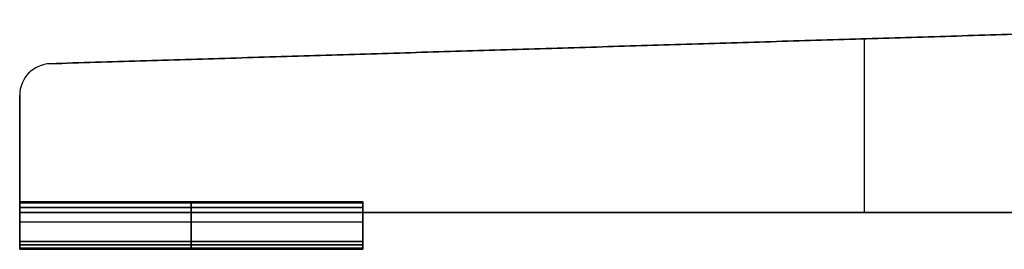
# Model space of a CAD drawing. Header units: millimetres. Extents: x -350 to 350, y -7 to 710.
# Tile 1 of 14: x -328 to -141, y -7 to 37. Entities that reach past the tile are written whole.
import ezdxf

# ---------------------------------------------------------------- set-up
doc = ezdxf.new("R2010")
doc.units = ezdxf.units.MM
doc.header["$MEASUREMENT"] = 0
doc.layers.add('IGES LEVEL 12', color=7, linetype='Continuous')
doc.layers.add('IGES LEVEL 3', color=7, linetype='Continuous')

msp = doc.modelspace()

# ---------------------------------------------------------------- linework, layer by layer
at = {"layer": 'IGES LEVEL 12', "extrusion": (1, 0, 0)}
for centre, start, end in [((1.8, -5.63, -328), 0, 90), ((1.8, -7.29, -328), 291.8014, 0), ((1.8, 7.03, -328), 0, 68.1986), ((1.8, 5.37, -328), 270, 0), ((1.8, -5.63, -263), 0, 90), ((1.8, -7.29, -263), 291.8014, 0), ((1.8, 7.03, -263), 0, 68.1986), ((1.8, 5.37, -263), 270, 0), ((-6.8, -10.23, -328), 180, 270), ((-6.8, -8.13, -328), 90, 180), ((-6.8, 7.87, -328), 180, 270), ((-6.8, 9.97, -328), 90, 180), ((-6.8, -10.23, -263), 180, 270), ((-6.8, -8.13, -263), 90, 180), ((-6.8, 7.87, -263), 180, 270), ((-6.8, 9.97, -263), 90, 180)]:
    msp.add_arc(centre, 0.2, start, end, dxfattribs=at)
at = {"layer": 'IGES LEVEL 12', "color": 253, "extrusion": (1, 0, 0)}
for centre, start, end in [((1.8, 5.37, -328), 270, 0), ((1.8, 7.03, -328), 0, 68.1986), ((1.8, -7.29, -328), 291.8014, 0), ((1.8, -5.63, -328), 0, 90), ((1.8, -5.63, -328), 0, 90), ((1.8, -7.29, -328), 291.8014, 0), ((1.8, 7.03, -328), 0, 68.1986), ((1.8, 5.37, -328), 270, 0), ((1.8, -5.63, -295.5), 360, 90), ((1.8, -7.29, -295.5), 291.8014, 360), ((1.8, 7.03, -295.5), 360, 68.1986), ((1.8, 5.37, -295.5), 270, 360), ((1.8, 5.37, -263), 270, 0), ((1.8, 7.03, -263), 0, 68.1986), ((1.8, -7.29, -263), 291.8014, 0), ((1.8, -5.63, -263), 0, 90), ((1.8, -5.63, -263), 0, 90), ((1.8, -7.29, -263), 291.8014, 0), ((1.8, 7.03, -263), 0, 68.1986), ((1.8, 5.37, -263), 270, 0), ((-6.8, 9.97, -328), 90, 180), ((-6.8, 7.87, -328), 180, 270), ((-6.8, -8.13, -328), 90, 180), ((-6.8, -10.23, -328), 180, 270), ((-6.8, -10.23, -328), 180, 270), ((-6.8, -8.13, -328), 90, 180), ((-6.8, 7.87, -328), 180, 270), ((-6.8, 9.97, -328), 90, 180), ((-6.8, -10.23, -295.5), 180, 270), ((-6.8, -8.13, -295.5), 90, 180), ((-6.8, 7.87, -295.5), 180, 270), ((-6.8, 9.97, -295.5), 90, 180), ((-6.8, 9.97, -263), 90, 180), ((-6.8, 7.87, -263), 180, 270), ((-6.8, -8.13, -263), 90, 180), ((-6.8, -10.23, -263), 180, 270), ((-6.8, -10.23, -263), 180, 270), ((-6.8, -8.13, -263), 90, 180), ((-6.8, 7.87, -263), 180, 270), ((-6.8, 9.97, -263), 90, 180)]:
    msp.add_arc(centre, 0.2, start, end, dxfattribs=at)
at = {"layer": 'IGES LEVEL 12'}
for points in [[(-328, 2, -5.63), (-328, 2, -6.46), (-328, 2, -7.29)], [(-263, 2, -5.63), (-295.5, 2, -5.63), (-328, 2, -5.63)], [(-328, 2, -7.29), (-295.5, 2, -7.29), (-263, 2, -7.29)], [(-328, 2, 7.03), (-328, 2, 6.2), (-328, 2, 5.37)], [(-263, 2, 7.03), (-295.5, 2, 7.03), (-328, 2, 7.03)], [(-328, 2, 5.37), (-295.5, 2, 5.37), (-263, 2, 5.37)], [(-328, 1.87, -7.48), (-328, -1.81, -8.95), (-328, -5.5, -10.43)], [(-263, 1.87, -7.48), (-295.5, 1.87, -7.48), (-328, 1.87, -7.48)], [(-328, -5.5, 10.17), (-328, -1.81, 8.7), (-328, 1.87, 7.22)], [(-328, 1.87, 7.22), (-295.5, 1.87, 7.22), (-263, 1.87, 7.22)], [(-263, 2, -7.29), (-263, 2, -6.46), (-263, 2, -5.63)], [(-263, 2, 5.37), (-263, 2, 6.2), (-263, 2, 7.03)], [(-263, -5.5, -10.43), (-263, -1.81, -8.95), (-263, 1.87, -7.48)], [(-263, 1.87, 7.22), (-263, -1.81, 8.7), (-263, -5.5, 10.17)], [(-328, 0, -5.43), (-328, 0.9, -5.43), (-328, 1.8, -5.43)], [(-328, 1.8, -5.43), (-295.5, 1.8, -5.43), (-263, 1.8, -5.43)], [(-328, 1.8, 5.17), (-328, 0.9, 5.17), (-328, 0, 5.17)], [(-263, 1.8, 5.17), (-295.5, 1.8, 5.17), (-328, 1.8, 5.17)], [(-328, 0, 5.17), (-328, 0, -0.13), (-328, 0, -5.43)], [(-263, 0, -5.43), (-295.5, 0, -5.43), (-328, 0, -5.43)], [(-328, 0, 5.17), (-295.5, 0, 5.17), (-263, 0, 5.17)], [(-263, 1.8, -5.43), (-263, 0.9, -5.43), (-263, 0, -5.43)], [(-263, 0, 5.17), (-263, 0.9, 5.17), (-263, 1.8, 5.17)], [(-263, 0, -5.43), (-263, 0, -0.13), (-263, 0, 5.17)], [(-328, -5.5, -10.43), (-328, -6.15, -10.43), (-328, -6.8, -10.43)], [(-263, -5.5, -10.43), (-295.5, -5.5, -10.43), (-328, -5.5, -10.43)], [(-328, -6.8, -7.93), (-328, -6.15, -7.93), (-328, -5.5, -7.93)], [(-328, -5.5, -7.93), (-328, -5.5, -0.13), (-328, -5.5, 7.67)], [(-263, -5.5, -7.93), (-295.5, -5.5, -7.93), (-328, -5.5, -7.93)], [(-328, -5.5, 7.67), (-328, -6.15, 7.67), (-328, -6.8, 7.67)], [(-263, -5.5, 7.67), (-295.5, -5.5, 7.67), (-328, -5.5, 7.67)], [(-328, -6.8, 10.17), (-328, -6.15, 10.17), (-328, -5.5, 10.17)], [(-263, -5.5, 10.17), (-295.5, -5.5, 10.17), (-328, -5.5, 10.17)], [(-263, -6.8, -10.43), (-263, -6.15, -10.43), (-263, -5.5, -10.43)], [(-263, -5.5, -7.93), (-263, -6.15, -7.93), (-263, -6.8, -7.93)], [(-263, -5.5, 7.67), (-263, -5.5, -0.13), (-263, -5.5, -7.93)], [(-263, -6.8, 7.67), (-263, -6.15, 7.67), (-263, -5.5, 7.67)], [(-263, -5.5, 10.17), (-263, -6.15, 10.17), (-263, -6.8, 10.17)], [(-328, -6.8, -10.43), (-295.5, -6.8, -10.43), (-263, -6.8, -10.43)], [(-263, -6.8, -7.93), (-295.5, -6.8, -7.93), (-328, -6.8, -7.93)], [(-328, -6.8, 7.67), (-295.5, -6.8, 7.67), (-263, -6.8, 7.67)], [(-263, -6.8, 10.17), (-295.5, -6.8, 10.17), (-328, -6.8, 10.17)], [(-328, -7, -10.23), (-328, -7, -9.18), (-328, -7, -8.13)], [(-263, -7, -10.23), (-295.5, -7, -10.23), (-328, -7, -10.23)], [(-328, -7, -8.13), (-295.5, -7, -8.13), (-263, -7, -8.13)], [(-328, -7, 7.87), (-328, -7, 8.92), (-328, -7, 9.97)], [(-263, -7, 7.87), (-295.5, -7, 7.87), (-328, -7, 7.87)], [(-328, -7, 9.97), (-295.5, -7, 9.97), (-263, -7, 9.97)], [(-263, -7, -8.13), (-263, -7, -9.18), (-263, -7, -10.23)], [(-263, -7, 9.97), (-263, -7, 8.92), (-263, -7, 7.87)]]:
    msp.add_open_spline(points, degree=2, dxfattribs=at)
at = {"layer": 'IGES LEVEL 12', "color": 253}
for points in [[(-328, 2, 5.37), (-328, 2, 6.2), (-328, 2, 7.03)], [(-328, 2, -7.29), (-328, 2, -6.46), (-328, 2, -5.63)], [(-263, 2, -5.63), (-295.5, 2, -5.63), (-328, 2, -5.63)], [(-263, 2, -5.63), (-295.5, 2, -5.63), (-328, 2, -5.63)], [(-328, 2, -5.63), (-328, 2, -6.46), (-328, 2, -7.29)], [(-328, 2, -7.29), (-295.5, 2, -7.29), (-263, 2, -7.29)], [(-263, 2, -6.46), (-295.5, 2, -6.46), (-328, 2, -6.46)], [(-328, 2, -7.29), (-295.5, 2, -7.29), (-263, 2, -7.29)], [(-263, 2, 7.03), (-295.5, 2, 7.03), (-328, 2, 7.03)], [(-328, 2, 7.03), (-328, 2, 6.2), (-328, 2, 5.37)], [(-328, 2, 5.37), (-295.5, 2, 5.37), (-263, 2, 5.37)], [(-263, 2, 7.03), (-295.5, 2, 7.03), (-328, 2, 7.03)], [(-328, 2, 6.2), (-295.5, 2, 6.2), (-263, 2, 6.2)], [(-328, 2, 5.37), (-295.5, 2, 5.37), (-263, 2, 5.37)], [(-263, 1.97, -7.41), (-295.5, 1.97, -7.41), (-328, 1.97, -7.41)], [(-263, 1.97, 7.15), (-295.5, 1.97, 7.15), (-328, 1.97, 7.15)], [(-263, 1.95, -5.5), (-295.5, 1.95, -5.5), (-328, 1.95, -5.5)], [(-263, 1.94, 5.23), (-295.5, 1.94, 5.23), (-328, 1.94, 5.23)], [(-328, 1.87, 7.22), (-328, -1.81, 8.7), (-328, -5.5, 10.17)], [(-328, -5.5, -10.43), (-328, -1.81, -8.95), (-328, 1.87, -7.48)], [(-263, 1.87, -7.48), (-295.5, 1.87, -7.48), (-328, 1.87, -7.48)], [(-328, 1.87, -7.48), (-328, -1.81, -8.95), (-328, -5.5, -10.43)], [(-263, 1.87, -7.48), (-295.5, 1.87, -7.48), (-328, 1.87, -7.48)], [(-328, -5.5, 10.17), (-328, -1.81, 8.7), (-328, 1.87, 7.22)], [(-328, 1.87, 7.22), (-295.5, 1.87, 7.22), (-263, 1.87, 7.22)], [(-328, 1.87, 7.22), (-295.5, 1.87, 7.22), (-263, 1.87, 7.22)], [(-295.5, 2, -5.63), (-295.5, 2, -6.46), (-295.5, 2, -7.29)], [(-295.5, 2, 7.03), (-295.5, 2, 6.2), (-295.5, 2, 5.37)], [(-295.5, 1.87, -7.48), (-295.5, -1.81, -8.95), (-295.5, -5.5, -10.43)], [(-295.5, -5.5, 10.17), (-295.5, -1.81, 8.7), (-295.5, 1.87, 7.22)], [(-263, 2, 5.37), (-263, 2, 6.2), (-263, 2, 7.03)], [(-263, 2, -7.29), (-263, 2, -6.46), (-263, 2, -5.63)], [(-263, 2, -7.29), (-263, 2, -6.46), (-263, 2, -5.63)], [(-263, 2, 5.37), (-263, 2, 6.2), (-263, 2, 7.03)], [(-263, 1.87, 7.22), (-263, -1.81, 8.7), (-263, -5.5, 10.17)], [(-263, -5.5, -10.43), (-263, -1.81, -8.95), (-263, 1.87, -7.48)], [(-263, -5.5, -10.43), (-263, -1.81, -8.95), (-263, 1.87, -7.48)], [(-263, 1.87, 7.22), (-263, -1.81, 8.7), (-263, -5.5, 10.17)], [(-328, 1.8, -5.43), (-328, 0.9, -5.43), (-328, 0, -5.43)], [(-328, 0, 5.17), (-328, 0.9, 5.17), (-328, 1.8, 5.17)], [(-328, 0, -5.43), (-328, 0.9, -5.43), (-328, 1.8, -5.43)], [(-328, 1.8, -5.43), (-295.5, 1.8, -5.43), (-263, 1.8, -5.43)], [(-328, 1.8, -5.43), (-295.5, 1.8, -5.43), (-263, 1.8, -5.43)], [(-263, 1.8, 5.17), (-295.5, 1.8, 5.17), (-328, 1.8, 5.17)], [(-328, 1.8, 5.17), (-328, 0.9, 5.17), (-328, 0, 5.17)], [(-263, 1.8, 5.17), (-295.5, 1.8, 5.17), (-328, 1.8, 5.17)], [(-263, 0.9, -5.43), (-295.5, 0.9, -5.43), (-328, 0.9, -5.43)], [(-328, 0.9, 5.17), (-295.5, 0.9, 5.17), (-263, 0.9, 5.17)], [(-328, 0, -5.43), (-328, 0, -0.13), (-328, 0, 5.17)], [(-328, -5.5, -0.13), (-328, -2.75, -0.13), (-328, 0, -0.13)], [(-328, 0, 5.17), (-328, 0, -0.13), (-328, 0, -5.43)], [(-328, 0, -5.43), (-295.5, 0, -5.43), (-263, 0, -5.43)], [(-263, 0, 5.17), (-295.5, 0, 5.17), (-328, 0, 5.17)], [(-328, 0, -0.13), (-295.5, 0, -0.13), (-263, 0, -0.13)], [(-263, 0, -5.43), (-295.5, 0, -5.43), (-328, 0, -5.43)], [(-328, 0, 5.17), (-295.5, 0, 5.17), (-263, 0, 5.17)], [(-295.5, 0, -5.43), (-295.5, 0.9, -5.43), (-295.5, 1.8, -5.43)], [(-295.5, 1.8, 5.17), (-295.5, 0.9, 5.17), (-295.5, 0, 5.17)], [(-295.5, 0, 5.17), (-295.5, 0, -0.13), (-295.5, 0, -5.43)], [(-263, 0, 5.17), (-263, 0.9, 5.17), (-263, 1.8, 5.17)], [(-263, 1.8, -5.43), (-263, 0.9, -5.43), (-263, 0, -5.43)], [(-263, 1.8, -5.43), (-263, 0.9, -5.43), (-263, 0, -5.43)], [(-263, 0, 5.17), (-263, 0.9, 5.17), (-263, 1.8, 5.17)], [(-263, 0, -5.43), (-263, 0, -0.13), (-263, 0, 5.17)], [(-263, -5.5, -0.13), (-263, -2.75, -0.13), (-263, 0, -0.13)], [(-263, 0, -5.43), (-263, 0, -0.13), (-263, 0, 5.17)], [(-328, -1.81, -8.95), (-295.5, -1.81, -8.95), (-263, -1.81, -8.95)], [(-328, -1.81, 8.7), (-295.5, -1.81, 8.7), (-263, -1.81, 8.7)], [(-328, -2.5, 8.97), (-328, -2.5, -0.13), (-328, -2.5, -9.23)], [(-263, -2.5, 8.97), (-263, -2.5, -0.13), (-263, -2.5, -9.23)], [(-328, -5.5, 10.17), (-328, -6.15, 10.17), (-328, -6.8, 10.17)], [(-328, -6.8, 7.67), (-328, -6.15, 7.67), (-328, -5.5, 7.67)], [(-328, -5.5, 7.67), (-328, -5.5, -0.13), (-328, -5.5, -7.93)], [(-328, -5.5, -7.93), (-328, -6.15, -7.93), (-328, -6.8, -7.93)], [(-328, -6.8, -10.43), (-328, -6.15, -10.43), (-328, -5.5, -10.43)], [(-328, -5.5, -10.43), (-295.5, -5.5, -10.43), (-263, -5.5, -10.43)], [(-263, -5.5, -10.43), (-295.5, -5.5, -10.43), (-328, -5.5, -10.43)], [(-328, -5.5, -10.43), (-328, -6.15, -10.43), (-328, -6.8, -10.43)], [(-328, -6.8, -7.93), (-328, -6.15, -7.93), (-328, -5.5, -7.93)], [(-328, -5.5, -7.93), (-295.5, -5.5, -7.93), (-263, -5.5, -7.93)], [(-328, -5.5, -7.93), (-328, -5.5, -0.13), (-328, -5.5, 7.67)], [(-328, -5.5, 7.67), (-295.5, -5.5, 7.67), (-263, -5.5, 7.67)], [(-263, -5.5, -7.93), (-295.5, -5.5, -7.93), (-328, -5.5, -7.93)], [(-328, -5.5, -0.13), (-295.5, -5.5, -0.13), (-263, -5.5, -0.13)], [(-328, -5.5, 7.67), (-328, -6.15, 7.67), (-328, -6.8, 7.67)], [(-263, -5.5, 7.67), (-295.5, -5.5, 7.67), (-328, -5.5, 7.67)], [(-328, -6.8, 10.17), (-328, -6.15, 10.17), (-328, -5.5, 10.17)], [(-328, -5.5, 10.17), (-295.5, -5.5, 10.17), (-263, -5.5, 10.17)], [(-263, -5.5, 10.17), (-295.5, -5.5, 10.17), (-328, -5.5, 10.17)], [(-295.5, -6.8, -10.43), (-295.5, -6.15, -10.43), (-295.5, -5.5, -10.43)], [(-295.5, -6.8, -7.93), (-295.5, -6.15, -7.93), (-295.5, -5.5, -7.93)], [(-295.5, -5.5, -7.93), (-295.5, -5.5, -0.13), (-295.5, -5.5, 7.67)], [(-295.5, -5.5, 7.67), (-295.5, -6.15, 7.67), (-295.5, -6.8, 7.67)], [(-295.5, -6.8, 10.17), (-295.5, -6.15, 10.17), (-295.5, -5.5, 10.17)], [(-263, -5.5, 10.17), (-263, -6.15, 10.17), (-263, -6.8, 10.17)], [(-263, -6.8, 7.67), (-263, -6.15, 7.67), (-263, -5.5, 7.67)], [(-263, -5.5, 7.67), (-263, -5.5, -0.13), (-263, -5.5, -7.93)], [(-263, -5.5, -7.93), (-263, -6.15, -7.93), (-263, -6.8, -7.93)], [(-263, -6.8, -10.43), (-263, -6.15, -10.43), (-263, -5.5, -10.43)], [(-263, -6.8, -10.43), (-263, -6.15, -10.43), (-263, -5.5, -10.43)], [(-263, -5.5, -7.93), (-263, -6.15, -7.93), (-263, -6.8, -7.93)], [(-263, -5.5, 7.67), (-263, -5.5, -0.13), (-263, -5.5, -7.93)], [(-263, -6.8, 7.67), (-263, -6.15, 7.67), (-263, -5.5, 7.67)], [(-263, -5.5, 10.17), (-263, -6.15, 10.17), (-263, -6.8, 10.17)], [(-328, -6.15, -10.43), (-295.5, -6.15, -10.43), (-263, -6.15, -10.43)], [(-263, -6.15, -7.93), (-295.5, -6.15, -7.93), (-328, -6.15, -7.93)], [(-328, -6.15, 7.67), (-295.5, -6.15, 7.67), (-263, -6.15, 7.67)], [(-328, -6.15, 10.17), (-295.5, -6.15, 10.17), (-263, -6.15, 10.17)], [(-328, -6.8, -10.43), (-295.5, -6.8, -10.43), (-263, -6.8, -10.43)], [(-328, -6.8, -10.43), (-295.5, -6.8, -10.43), (-263, -6.8, -10.43)], [(-263, -6.8, -7.93), (-295.5, -6.8, -7.93), (-328, -6.8, -7.93)], [(-263, -6.8, -7.93), (-295.5, -6.8, -7.93), (-328, -6.8, -7.93)], [(-328, -6.8, 7.67), (-295.5, -6.8, 7.67), (-263, -6.8, 7.67)], [(-328, -6.8, 7.67), (-295.5, -6.8, 7.67), (-263, -6.8, 7.67)], [(-263, -6.8, 10.17), (-295.5, -6.8, 10.17), (-328, -6.8, 10.17)], [(-263, -6.8, 10.17), (-295.5, -6.8, 10.17), (-328, -6.8, 10.17)], [(-263, -6.94, -10.37), (-295.5, -6.94, -10.37), (-328, -6.94, -10.37)], [(-263, -6.94, 7.73), (-295.5, -6.94, 7.73), (-328, -6.94, 7.73)], [(-263, -6.95, -8), (-295.5, -6.95, -8), (-328, -6.95, -8)], [(-263, -6.95, 10.1), (-295.5, -6.95, 10.1), (-328, -6.95, 10.1)], [(-328, -7, 9.97), (-328, -7, 8.92), (-328, -7, 7.87)], [(-328, -7, -8.13), (-328, -7, -9.18), (-328, -7, -10.23)], [(-263, -7, -10.23), (-295.5, -7, -10.23), (-328, -7, -10.23)], [(-328, -7, -8.13), (-295.5, -7, -8.13), (-263, -7, -8.13)], [(-263, -7, -10.23), (-295.5, -7, -10.23), (-328, -7, -10.23)], [(-328, -7, -10.23), (-328, -7, -9.18), (-328, -7, -8.13)], [(-328, -7, -9.18), (-295.5, -7, -9.18), (-263, -7, -9.18)], [(-328, -7, -8.13), (-295.5, -7, -8.13), (-263, -7, -8.13)], [(-263, -7, 7.87), (-295.5, -7, 7.87), (-328, -7, 7.87)], [(-328, -7, 7.87), (-328, -7, 8.92), (-328, -7, 9.97)], [(-328, -7, 9.97), (-295.5, -7, 9.97), (-263, -7, 9.97)], [(-263, -7, 7.87), (-295.5, -7, 7.87), (-328, -7, 7.87)], [(-328, -7, 8.92), (-295.5, -7, 8.92), (-263, -7, 8.92)], [(-328, -7, 9.97), (-295.5, -7, 9.97), (-263, -7, 9.97)], [(-295.5, -7, -8.13), (-295.5, -7, -9.18), (-295.5, -7, -10.23)], [(-295.5, -7, 7.87), (-295.5, -7, 8.92), (-295.5, -7, 9.97)], [(-263, -7, 9.97), (-263, -7, 8.92), (-263, -7, 7.87)], [(-263, -7, -8.13), (-263, -7, -9.18), (-263, -7, -10.23)], [(-263, -7, -8.13), (-263, -7, -9.18), (-263, -7, -10.23)], [(-263, -7, 9.97), (-263, -7, 8.92), (-263, -7, 7.87)]]:
    msp.add_open_spline(points, degree=2, dxfattribs=at)
at = {"layer": 'IGES LEVEL 3'}
for centre in [(-322, 22.18, 5), (-322, 22.18, -5)]:
    msp.add_arc(centre, 6, 91.75, 180, dxfattribs=at)
at = {"layer": 'IGES LEVEL 3', "color": 253}
for centre in [(-322, 22.18, -5), (-322, 22.18, 5), (-322, 22.18, -5), (-322, 22.18, 5), (-322, 22.18)]:
    msp.add_arc(centre, 6, 91.75, 180, dxfattribs=at)
at = {"layer": 'IGES LEVEL 3'}
for points in [[(-322.18, 28.18, -5), (-185.7, 32.35, -5), (-49.22, 36.52, -5)], [(-49.22, 36.52, 5), (-185.7, 32.35, 5), (-322.18, 28.18, 5)], [(-322.18, 28.18, 5), (-322.18, 28.18), (-322.18, 28.18, -5)], [(-328, 0, -5), (-328, 11.09, -5), (-328, 22.18, -5)], [(-328, 22.18, 5), (-328, 11.09, 5), (-328, 0, 5)], [(-328, 22.18, -5), (-328, 22.18), (-328, 22.18, 5)], [(-38, 0, -5), (-183, 0, -5), (-328, 0, -5)], [(-328, 0, 5), (-183, 0, 5), (-38, 0, 5)], [(-328, 0, 5), (-328, 0), (-328, 0, -5)]]:
    msp.add_open_spline(points, degree=2, dxfattribs=at)
at = {"layer": 'IGES LEVEL 3', "color": 253}
for points in [[(-49.22, 36.52, -5), (-185.7, 32.35, -5), (-322.18, 28.18, -5)], [(-49.22, 36.52, 5), (-185.7, 32.35, 5), (-322.18, 28.18, 5)], [(-322.18, 28.18, -5), (-185.7, 32.35, -5), (-49.22, 36.52, -5)], [(-49.22, 36.52, 5), (-185.7, 32.35, 5), (-322.18, 28.18, 5)], [(-322.18, 28.18), (-185.7, 32.35), (-49.22, 36.52)], [(-185.7, 32.35, -5), (-185.7, 32.35), (-185.7, 32.35, 5)], [(-168, 0, -5), (-168, 16.44, -5), (-168, 32.89, -5)], [(-168, 0, 5), (-168, 16.44, 5), (-168, 32.89, 5)], [(-322.18, 28.18, 5), (-322.18, 28.18), (-322.18, 28.18, -5)], [(-322.18, 28.18, 5), (-322.18, 28.18), (-322.18, 28.18, -5)], [(-325.89, 26.75, 5), (-325.89, 26.75), (-325.89, 26.75, -5)], [(-328, 22.18, -5), (-328, 11.09, -5), (-328, 0, -5)], [(-328, 22.18, 5), (-328, 11.09, 5), (-328, 0, 5)], [(-328, 0, -5), (-328, 11.09, -5), (-328, 22.18, -5)], [(-328, 22.18, -5), (-328, 22.18), (-328, 22.18, 5)], [(-328, 22.18, 5), (-328, 11.09, 5), (-328, 0, 5)], [(-328, 0), (-328, 11.09), (-328, 22.18)], [(-328, 22.18, -5), (-328, 22.18), (-328, 22.18, 5)], [(-328, 11.09, 5), (-328, 11.09), (-328, 11.09, -5)], [(-328, 0, -5), (-183, 0, -5), (-38, 0, -5)], [(-328, 0, 5), (-183, 0, 5), (-38, 0, 5)], [(-328, 0, -5), (-328, 0), (-328, 0, 5)], [(-328, 0, 5), (-183, 0, 5), (-38, 0, 5)], [(-38, 0, -5), (-183, 0, -5), (-328, 0, -5)], [(-328, 0), (-183, 0), (-38, 0)], [(-328, 0, 5), (-328, 0), (-328, 0, -5)], [(-183, 0, -5), (-183, 0), (-183, 0, 5)]]:
    msp.add_open_spline(points, degree=2, dxfattribs=at)

doc.saveas('drawing.dxf')
